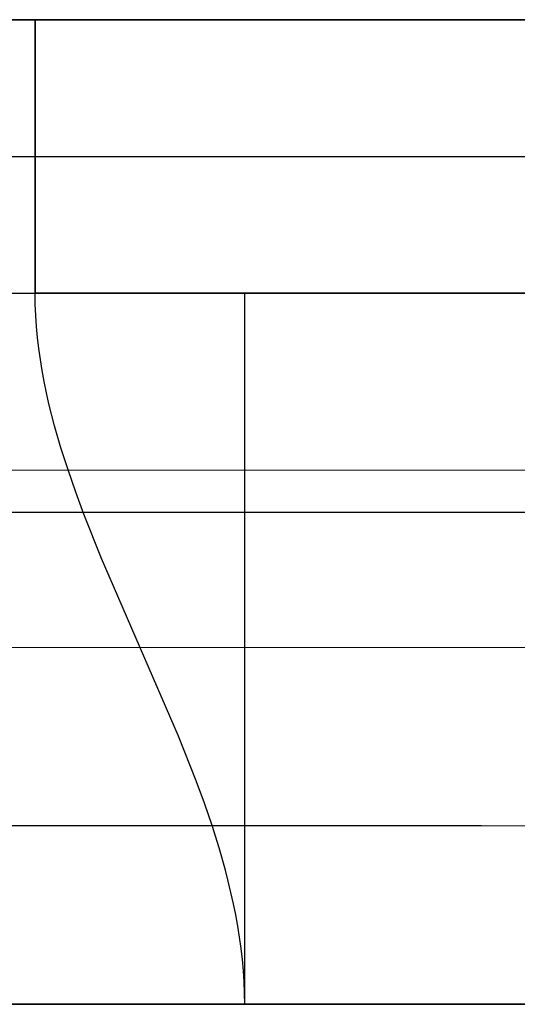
# Model space of a CAD drawing. Header units: millimetres. Extents: x 7069 to 8769, y -1080 to 0.
# Tile 3 of 5: x 7672 to 8218, y -1080 to 0. Entities that reach past the tile are written whole.
import ezdxf

# ---------------------------------------------------------------- set-up
doc = ezdxf.new("R2010")
doc.units = ezdxf.units.MM
doc.layers.add('108$Catena module 300 - open left', color=7, linetype='Continuous', true_color=0x000000)

msp = doc.modelspace()

# ---------------------------------------------------------------- linework, layer by layer
at = {"layer": '108$Catena module 300 - open left'}
for p, q in [((7689.1, 0, 20), (7069.1, 0, 20)), ((7069.1, 0, 220), (7689.1, 0, 220)), ((7689.1, 0, 420), (7534.2, 0, 412.5)), ((7689.1, 0, 20), (7689.1, 0, 420)), ((7689.1, -300, 420), (7689.1, 0, 420)), ((7689.1, -300, 20), (7689.1, 0, 20)), ((7689.1, -300, 220), (7689.1, 0, 220)), ((7689.1, 0, 20), (7689.1, -300, 20)), ((8769.1, 0, 20), (7689.1, 0, 20)), ((7689.1, 0, 760), (7756.2, 0, 750.7)), ((7689.1, -300, 760), (7689.1, 0, 760)), ((7689.1, 0, 20), (7689.1, 0, 760)), ((7689.1, 0, 390), (8769.1, 0, 390)), ((7689.1, -300, 390), (7689.1, 0, 390)), ((7756.2, 0, 750.7), (7823.4, 0, 742.6)), ((7823.4, 0, 742.6), (7890.8, 0, 735.7)), ((7890.8, 0, 735.7), (7958.3, 0, 730.1)), ((7958.3, 0, 730.1), (8025.9, 0, 725.7)), ((8025.9, 0, 725.7), (8093.6, 0, 722.5)), ((8093.6, 0, 722.5), (8161.4, 0, 720.6)), ((8161.4, 0, 720.6), (8229.1, 0, 720)), ((7379.2, -150, 410.2), (7689.1, -150, 420)), ((7689.1, -150, 20), (7689.1, -150, 420)), ((7689.1, -150, 20), (8769.1, -150, 20)), ((7689.1, -150, 760), (7756.2, -150, 750.7)), ((7689.1, -150, 20), (7689.1, -150, 760)), ((7756.2, -150, 750.7), (7823.4, -150, 742.6)), ((7823.4, -150, 742.6), (7890.8, -150, 735.7)), ((7890.8, -150, 735.7), (7958.3, -150, 730.1)), ((7958.3, -150, 730.1), (8025.9, -150, 725.7)), ((8025.9, -150, 725.7), (8093.6, -150, 722.5)), ((8093.6, -150, 722.5), (8161.4, -150, 720.6)), ((8161.4, -150, 720.6), (8229.1, -150, 720)), ((7069.1, -300, 404), (7689.1, -300, 420)), ((7689.3, -312.1, 419.3), (7689.1, -300, 420)), ((7689.1, -300, 420), (7689.1, -300, 20)), ((7689.1, -300, 420), (8769.1, -300, 420)), ((8769.1, -300, 20), (7689.1, -300, 20)), ((7689.1, -300, 220), (8769.1, -300, 220)), ((7689.1, -300, 20), (8769.1, -300, 20)), ((7756.2, -300, 750.7), (7689.1, -300, 760)), ((7689.1, -300, 760), (7689.1, -300, 420)), ((7689.1, -300, 420), (7689.1, -300, 20)), ((7689.1, -300, 390), (8769.1, -300, 390)), ((7823.4, -300, 742.6), (7756.2, -300, 750.7)), ((7890.8, -300, 735.7), (7823.4, -300, 742.6)), ((7958.3, -300, 730.1), (7890.8, -300, 735.7)), ((7919.1, -1080, 20), (7919.1, -300, 20)), ((8025.9, -300, 725.7), (7958.3, -300, 730.1)), ((8093.6, -300, 722.5), (8025.9, -300, 725.7)), ((8161.4, -300, 720.6), (8093.6, -300, 722.5)), ((8229.1, -300, 720), (8161.4, -300, 720.6)), ((7689.8, -324.3, 418.5), (7689.3, -312.1, 419.3)), ((7690.6, -336.4, 417.7), (7689.8, -324.3, 418.5)), ((7691.7, -348.6, 416.8), (7690.6, -336.4, 417.7)), ((7693.2, -360.7, 415.9), (7691.7, -348.6, 416.8)), ((7694.9, -372.8, 415), (7693.2, -360.7, 415.9)), ((7696.8, -384.9, 414.1), (7694.9, -372.8, 415)), ((7699.1, -397, 413.1), (7696.8, -384.9, 414.1)), ((7701.6, -409.2, 412.1), (7699.1, -397, 413.1)), ((7704.3, -421.3, 411), (7701.6, -409.2, 412.1)), ((7710.4, -445.5, 408.9), (7704.3, -421.3, 411)), ((7717.4, -469.7, 406.6), (7710.4, -445.5, 408.9)), ((7725.2, -493.9, 404.3), (7717.4, -469.7, 406.6)), ((7069.1, -495.1, 400.1), (7725.2, -493.9, 404.3)), ((7733.6, -518.2, 402), (7725.2, -493.9, 404.3)), ((7725.2, -493.9, 404.3), (8769.1, -494.7, 405)), ((7742.6, -542.4, 399.6), (7733.6, -518.2, 402)), ((7069.1, -540, 20), (8769.1, -540, 20)), ((7762, -591, 394.9), (7742.6, -542.4, 399.6)), ((7846.4, -785.9, 378.5), (7762, -591, 394.9)), ((7436.5, -688.9, 388.7), (7804.2, -688.3, 385.8)), ((7804.2, -688.3, 385.8), (8286.7, -688.8, 387.9)), ((7865.8, -834.8, 375.9), (7846.4, -785.9, 378.5)), ((7874.8, -859.3, 374.9), (7865.8, -834.8, 375.9)), ((7883.2, -883.8, 374.2), (7874.8, -859.3, 374.9)), ((7611.5, -884, 378), (7883.2, -883.8, 374.2)), ((7890.9, -908.3, 373.7), (7883.2, -883.8, 374.2)), ((7883.2, -883.8, 374.2), (8178.7, -884, 376.9)), ((8178.7, -884, 376.9), (8474.1, -884.5, 387.2)), ((7897.9, -932.9, 373.6), (7890.9, -908.3, 373.7)), ((7901, -945.1, 373.6), (7897.9, -932.9, 373.6)), ((7904, -957.4, 373.7), (7901, -945.1, 373.6)), ((7906.7, -969.7, 373.9), (7904, -957.4, 373.7)), ((7909.2, -981.9, 374.2), (7906.7, -969.7, 373.9)), ((7911.4, -994.2, 374.5), (7909.2, -981.9, 374.2)), ((7913.4, -1006.5, 375), (7911.4, -994.2, 374.5)), ((7915.1, -1018.7, 375.5), (7913.4, -1006.5, 375)), ((7916.5, -1031, 376.1), (7915.1, -1018.7, 375.5)), ((7917.6, -1043.2, 376.9), (7916.5, -1031, 376.1)), ((7918.5, -1055.5, 377.7), (7917.6, -1043.2, 376.9)), ((7919, -1067.8, 378.6), (7918.5, -1055.5, 377.7)), ((7919.1, -1080, 379.6), (7919, -1067.8, 378.6)), ((8769.1, -1080, 20), (7069.1, -1080, 20)), ((7069.1, -1080, 220), (8769.1, -1080, 220)), ((7919.1, -1080, 379.6), (7635.4, -1080, 384.1)), ((8202.8, -1080, 384.1), (7919.1, -1080, 379.6)), ((7919.1, -1080, 379.6), (7919.1, -1080, 20)), ((8486.3, -1080, 397.6), (8202.8, -1080, 384.1))]:
    msp.add_line(p, q, dxfattribs=at)

doc.saveas('drawing.dxf')
